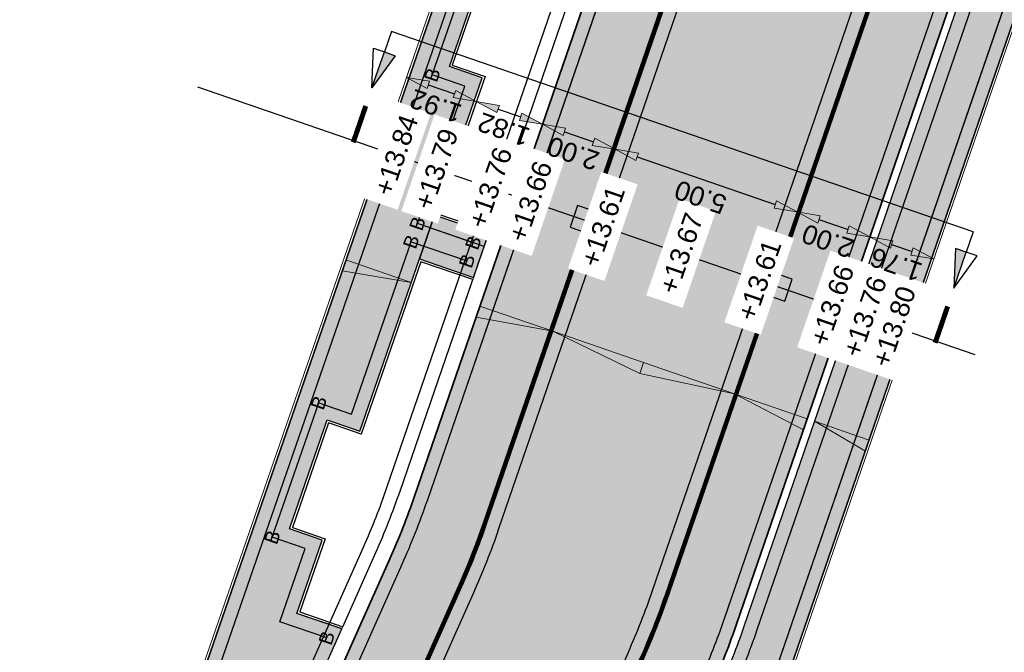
# Model space of a CAD drawing. Header units: metres. Extents: x 131295 to 132236, y 397710 to 398702.
# Tile 86 of 127: x 131589 to 131615, y 398268 to 398284. Entities that reach past the tile are written whole.
import ezdxf
from ezdxf.enums import TextEntityAlignment as Align

# ---------------------------------------------------------------- set-up
doc = ezdxf.new("R2010")
doc.units = ezdxf.units.M
doc.linetypes.add('AL-MATERIAALS', pattern=[2, 1, -1])
doc.linetypes.add('MA-1-3', pattern=[4, 1, -3])
doc.layers.get('Defpoints').update_dxf_attribs({"color": 128})
for name, color, linetype, lineweight in [('N-D-dwarsprofiel situatie @ 0.2', 7, 'Continuous', 25), ('N-IE-markering 1 - 3 streep 0.10', 255, 'MA-1-3', 18), ('N-KO-opsluitband 60x200mm', 2, 'Continuous', 25), ('N-KO-opsluitband achterkant', 8, 'Continuous', 5), ('N-KO-tekst banden', 1, 'Continuous', 18), ('N-KO-trottoirband 180-200x250mm', 3, 'Continuous', 35), ('N-KO-trottoirband 380-400x250mm', 3, 'Continuous', 35), ('N-KO-trottoirband achterkant', 8, 'Continuous', 5), ('N-RI-straatkolk', 7, 'Continuous', 25), ('N-VH-afschotrichting @ 0.2', 250, 'Continuous', 18), ("N-VH-arcering 'MAT' grijs 254", 254, 'Continuous', 18), ('X-AL-maatvoering', 1, 'Continuous', 18), ('X-AL-materiaalscheiding', 1, 'AL-MATERIAALS', 18), ('X-AL-planhoogte', 190, 'Continuous', 25)]:
    doc.layers.add(name, color=color, linetype=linetype, lineweight=lineweight)
doc.layers.add("N-VH-arcering 'MAT' kleur 1 (heiderood)", color=7, linetype='Continuous', lineweight=18, true_color=0xd98c8c)
doc.layers.add("N-VH-arcering 'MAT' kleur 5 (roodbruin)", color=7, linetype='Continuous', lineweight=18, true_color=0xc5a6a0)
for name, color, linetype, plot in [('X-AL-contourlijnen', 30, 'Continuous', False), ('X-AL-hulplijn bandenlijnnummers', 30, 'Continuous', False), ('X-AL-hulplijn hoogtetekst', 190, 'Continuous', False)]:
    doc.layers.add(name, color=color, linetype=linetype, plot=plot)
doc.styles.add('CS Annotative', font='arial.ttf')
doc.dimstyles.new('CS Annotative', dxfattribs={"dimtxt": 2.5, "dimasz": 3, "dimexe": 0.18, "dimexo": 0.0625, "dimgap": 1, "dimtad": 1, "dimzin": 0, "dimdsep": 46, "dimtxsty": 'CS Annotative', "dimblk": 'CS Dimensionpijl', "dimcen": 0, "dimse1": 1, "dimse2": 1, "dimclrd": 256, "dimclre": 256, "dimclrt": 2, "dimadec": 0, "dimazin": 0, "dimtm": 1e-09, "dimtfac": 1, "dimtofl": 0, "dimtmove": 1, "dimatfit": 3, "dimfxl": 1, "dimtfillclr": 256, "dimtolj": 1, "dimtzin": 0, "dimarcsym": 0})

# ---------------------------------------------------------------- blocks, each defined once
blk = doc.blocks.new('*U129')
blk.add_lwpolyline([(1.601608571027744, -2.178841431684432), (2.627241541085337, 0.6403919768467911), (0.5128164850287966, 1.409616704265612), (-0.5128164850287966, -1.409616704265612)], close=True)
blk.add_solid([(1.601608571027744, -2.178841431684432), (-0.5128164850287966, -1.409616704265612), (1.601608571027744, -2.178841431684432), (2.627241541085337, 0.6403919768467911)])
blk = doc.blocks.new('*U130')
blk.add_lwpolyline([(-1.601608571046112, 2.17884143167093), (-2.627241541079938, -0.6403919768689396), (-0.5128164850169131, -1.409616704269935), (0.5128164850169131, 1.409616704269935)], close=True)
blk.add_solid([(-1.601608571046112, 2.17884143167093), (0.5128164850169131, 1.409616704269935), (-1.601608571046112, 2.17884143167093), (-2.627241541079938, -0.6403919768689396)])
blk = doc.blocks.new('CS Dimensionpijl')
h = blk.add_hatch(color=256)
h.dxf.hatch_style = 1
h.paths.add_polyline_path([(-1, -0.1666666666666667), (0, 0), (-1, 0.1666666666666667)])
at = {"flags": 128}
blk.add_lwpolyline([(0, 0.5), (0, -0.5)], dxfattribs=at)
blk.add_lwpolyline([(-1, -0.1666666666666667), (0, 0), (-1, 0.1666666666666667)], close=True, dxfattribs=at)
blk = doc.blocks.new('*D279')
at = {"layer": 'Defpoints', "color": 0, "transparency": 16777216}
for p in [(131600.8070729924, 398282.2687074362), (131598.6661550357, 398281.9479560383), (131600.4816482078, 398281.3231395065)]:
    blk.add_point(p, dxfattribs=at)
at = {"layer": 'X-AL-maatvoering', "lineweight": -2, "transparency": 16777216}
blk.add_line((131599.558920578, 398282.6982690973), (131600.2397322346, 398282.463962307), dxfattribs=at)
at = {"layer": 'X-AL-maatvoering', "lineweight": -2, "transparency": 16777216, "xscale": 0.6000000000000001, "yscale": 0.6000000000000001, "zscale": 0.6000000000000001}
for p, rotation in [((131598.9915798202, 398282.893523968), 161.0086875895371), ((131600.8070729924, 398282.2687074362), 341.0086875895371)]:
    blk.add_blockref('CS Dimensionpijl', p, dxfattribs=dict(at, rotation=rotation))
at = {"layer": 'X-AL-maatvoering', "color": 2, "transparency": 16777216, "insert": (131599.7511648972, 398282.1506113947), "char_height": 0.5, "attachment_point": 5, "rotation": 161.00868758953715, "style": 'CS Annotative'}
blk.add_mtext('\\A1;1.92', dxfattribs=at)
blk = doc.blocks.new('*D280')
at = {"layer": 'Defpoints', "color": 0, "transparency": 16777216}
for p in [(131602.5284458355, 398281.6762831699), (131602.5284458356, 398281.6762831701), (131600.4816482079, 398281.3231395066)]:
    blk.add_point(p, dxfattribs=at)
at = {"layer": 'X-AL-maatvoering', "lineweight": -2, "transparency": 16777216}
blk.add_line((131601.3744137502, 398282.0734525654), (131601.9611050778, 398281.8715380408), dxfattribs=at)
at = {"layer": 'X-AL-maatvoering', "lineweight": -2, "transparency": 16777216, "xscale": 0.6000000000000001, "yscale": 0.6000000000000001, "zscale": 0.6000000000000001}
for p, rotation in [((131600.8070729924, 398282.268707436), 161.0086875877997), ((131602.5284458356, 398281.6762831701), 341.0086875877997)]:
    blk.add_blockref('CS Dimensionpijl', p, dxfattribs=dict(at, rotation=rotation))
at = {"layer": 'X-AL-maatvoering', "color": 2, "transparency": 16777216, "insert": (131601.5195979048, 398281.5419909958), "char_height": 0.5, "attachment_point": 5, "rotation": 161.00868758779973, "style": 'CS Annotative'}
blk.add_mtext('\\A1;1.82', dxfattribs=at)
blk = doc.blocks.new('*D281')
at = {"layer": 'Defpoints', "color": 0, "transparency": 16777216}
for p in [(131602.5284458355, 398281.6762831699), (131604.4195816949, 398281.0254336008), (131604.419581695, 398281.025433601)]:
    blk.add_point(p, dxfattribs=at)
at = {"layer": 'X-AL-maatvoering', "lineweight": -2, "transparency": 16777216}
blk.add_line((131603.0957865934, 398281.4810282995), (131603.8522409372, 398281.2206884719), dxfattribs=at)
at = {"layer": 'X-AL-maatvoering', "lineweight": -2, "transparency": 16777216, "xscale": 0.6000000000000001, "yscale": 0.6000000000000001, "zscale": 0.6000000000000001}
for p, rotation in [((131602.5284458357, 398281.6762831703), 161.0086875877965), ((131604.4195816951, 398281.0254336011), 341.0086875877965)]:
    blk.add_blockref('CS Dimensionpijl', p, dxfattribs=dict(at, rotation=rotation))
at = {"layer": 'X-AL-maatvoering', "color": 2, "transparency": 16777216, "insert": (131603.3258522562, 398280.9203540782), "char_height": 0.5, "attachment_point": 5, "rotation": 161.00868758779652, "style": 'CS Annotative'}
blk.add_mtext('\\A1;2.00', dxfattribs=at)
blk = doc.blocks.new('*D282')
at = {"layer": 'Defpoints', "color": 0, "transparency": 16777216}
for p in [(131604.4195816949, 398281.0254336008), (131609.1474213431, 398279.3983096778), (131609.1474213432, 398279.3983096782)]:
    blk.add_point(p, dxfattribs=at)
at = {"layer": 'X-AL-maatvoering', "lineweight": -2, "transparency": 16777216}
blk.add_line((131604.9869224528, 398280.8301787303), (131608.5800805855, 398279.593564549), dxfattribs=at)
at = {"layer": 'X-AL-maatvoering', "lineweight": -2, "transparency": 16777216, "xscale": 0.6000000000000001, "yscale": 0.6000000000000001, "zscale": 0.6000000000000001}
for p, rotation in [((131604.419581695, 398281.0254336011), 161.0086875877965), ((131609.1474213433, 398279.3983096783), 341.0086875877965)]:
    blk.add_blockref('CS Dimensionpijl', p, dxfattribs=dict(at, rotation=rotation))
at = {"layer": 'X-AL-maatvoering', "color": 2, "transparency": 16777216, "insert": (131606.6353400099, 398279.7813673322), "char_height": 0.5, "attachment_point": 5, "rotation": 161.00868758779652, "style": 'CS Annotative'}
blk.add_mtext('\\A1;5.00', dxfattribs=at)
blk = doc.blocks.new('*D283')
at = {"layer": 'Defpoints', "color": 0, "transparency": 16777216}
for p in [(131609.1474213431, 398279.3983096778), (131611.0385572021, 398278.7474601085), (131611.0385572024, 398278.7474601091)]:
    blk.add_point(p, dxfattribs=at)
at = {"layer": 'X-AL-maatvoering', "lineweight": -2, "transparency": 16777216}
blk.add_line((131609.7147621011, 398279.2030548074), (131610.4712164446, 398278.9427149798), dxfattribs=at)
at = {"layer": 'X-AL-maatvoering', "lineweight": -2, "transparency": 16777216, "xscale": 0.6000000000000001, "yscale": 0.6000000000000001, "zscale": 0.6000000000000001}
for p, rotation in [((131609.1474213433, 398279.3983096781), 161.0086875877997), ((131611.0385572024, 398278.7474601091), 341.0086875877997)]:
    blk.add_blockref('CS Dimensionpijl', p, dxfattribs=dict(at, rotation=rotation))
at = {"layer": 'X-AL-maatvoering', "color": 2, "transparency": 16777216, "insert": (131609.9448277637, 398278.6423805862), "char_height": 0.5, "attachment_point": 5, "rotation": 161.00868758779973, "style": 'CS Annotative'}
blk.add_mtext('\\A1;2.00', dxfattribs=at)
blk = doc.blocks.new('*D284')
at = {"layer": 'Defpoints', "color": 0, "transparency": 16777216}
for p in [(131611.0385572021, 398278.7474601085), (131612.7027567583, 398278.1747124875), (131612.7027567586, 398278.1747124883)]:
    blk.add_point(p, dxfattribs=at)
at = {"layer": 'X-AL-maatvoering', "lineweight": -2, "transparency": 16777216}
blk.add_line((131611.6058979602, 398278.5522052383), (131612.1354160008, 398278.3699673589), dxfattribs=at)
at = {"layer": 'X-AL-maatvoering', "lineweight": -2, "transparency": 16777216, "xscale": 0.6000000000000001, "yscale": 0.6000000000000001, "zscale": 0.6000000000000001}
for p, rotation in [((131611.0385572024, 398278.7474601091), 161.0086875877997), ((131612.7027567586, 398278.1747124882), 341.0086875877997)]:
    blk.add_blockref('CS Dimensionpijl', p, dxfattribs=dict(at, rotation=rotation))
at = {"layer": 'X-AL-maatvoering', "color": 2, "transparency": 16777216, "insert": (131611.7224954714, 398278.0305819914), "char_height": 0.5, "attachment_point": 5, "rotation": 161.00868758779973, "style": 'CS Annotative'}
blk.add_mtext('\\A1;1.76', dxfattribs=at)
blk = doc.blocks.new('*U414')
at = {"ltscale": 0.2}
h = blk.add_hatch(color=256, dxfattribs=at)
h.dxf.hatch_style = 1
h.paths.add_polyline_path([(0, 0), (-8.510124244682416, 2.928827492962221), (-8.998261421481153, 1.510475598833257)])
blk.add_lwpolyline([(0, 0), (-8.510124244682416, 2.928827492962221), (-8.998261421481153, 1.510475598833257)], close=True, dxfattribs=at)
blk = doc.blocks.new('*U415')
at = {"ltscale": 0.2}
h = blk.add_hatch(color=256, dxfattribs=at)
h.dxf.hatch_style = 1
h.paths.add_polyline_path([(0, 0), (-9.455679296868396, 3.254247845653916), (-9.943816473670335, 1.835895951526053)])
blk.add_lwpolyline([(0, 0), (-9.455679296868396, 3.254247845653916), (-9.943816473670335, 1.835895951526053)], close=True, dxfattribs=at)
blk = doc.blocks.new('*U416')
at = {"ltscale": 0.2}
h = blk.add_hatch(color=256, dxfattribs=at)
h.dxf.hatch_style = 1
h.paths.add_polyline_path([(0, 0), (9.45567929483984, -3.254247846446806), (8.96754211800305, -4.672599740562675)])
blk.add_lwpolyline([(0, 0), (9.45567929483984, -3.254247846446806), (8.96754211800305, -4.672599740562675)], close=True, dxfattribs=at)
blk = doc.blocks.new('*U417')
at = {"ltscale": 0.2}
h = blk.add_hatch(color=256, dxfattribs=at)
h.dxf.hatch_style = 1
h.paths.add_polyline_path([(0, 0), (7.09175947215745, -2.440685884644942), (6.603622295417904, -3.859037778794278)])
blk.add_lwpolyline([(0, 0), (7.09175947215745, -2.440685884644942), (6.603622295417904, -3.859037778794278)], close=True, dxfattribs=at)
blk = doc.blocks.new('*U418')
at = {"ltscale": 0.2}
h = blk.add_hatch(color=256, dxfattribs=at)
h.dxf.hatch_style = 1
h.paths.add_polyline_path([(0, 0), (11.81959910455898, -4.067809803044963), (11.33146192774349, -5.486161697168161)])
blk.add_lwpolyline([(0, 0), (11.81959910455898, -4.067809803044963), (11.33146192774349, -5.486161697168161)], close=True, dxfattribs=at)
blk = doc.blocks.new('*U419')
at = {"ltscale": 0.2}
h = blk.add_hatch(color=256, dxfattribs=at)
h.dxf.hatch_style = 1
h.paths.add_polyline_path([(0, 0), (-11.81959912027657, 4.067809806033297), (-12.30773629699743, 2.649457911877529)])
blk.add_lwpolyline([(0, 0), (-11.81959912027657, 4.067809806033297), (-12.30773629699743, 2.649457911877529)], close=True, dxfattribs=at)
blk = doc.blocks.new('*U509')
for points in [[(-43.46304112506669, 11.99256526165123), (-42.0633483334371, 11.51148165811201), (-45.07078277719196, 7.320695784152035)], [(32.18298955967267, -14.03968476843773), (30.78366355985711, -13.55753531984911), (30.57524790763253, -18.71155424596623)]]:
    blk.add_hatch(color=256).paths.add_polyline_path(points)
for p, q in [((-45.07078277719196, 7.320695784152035), (-44.86400454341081, 12.47408558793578)), ((-45.07078277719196, 7.320695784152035), (-43.46304112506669, 11.99256526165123)), ((-44.86400454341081, 12.47408558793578), (-43.46367643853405, 11.99278362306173)), ((-43.46304112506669, 11.99256526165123), (-42.0633483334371, 11.51148165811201)), ((-42.0633483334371, 11.51148165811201), (-45.07078277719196, 7.320695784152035)), ((30.78366355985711, -13.55753531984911), (30.57524790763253, -18.71155424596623)), ((30.57524790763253, -18.71155424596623), (32.18298955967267, -14.03968476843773)), ((32.18298955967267, -14.03968476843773), (30.78366355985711, -13.55753531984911)), ((33.58358585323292, -14.52227190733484), (32.18362470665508, -14.0399036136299)), ((30.57524790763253, -18.71155424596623), (33.58358585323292, -14.52227190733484))]:
    blk.add_line(p, q)
at = {"ltscale": 10, "flags": 128}
for points in [[(-42.55089226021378, 14.64314064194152), (-43.46304112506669, 11.99256526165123)], [(33.09513842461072, -11.38910938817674), (32.18298955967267, -14.03968476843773)]]:
    blk.add_lwpolyline(points, dxfattribs=at)
blk.add_lwpolyline([(33.09513842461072, -11.38910938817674), (-42.55089226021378, 14.64314064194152)])
at = {"lineweight": 50, "style": 'CS Annotative'}
for tag, p in [('Dwp2:', (-46.69699604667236, 2.604199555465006)), ('Dwp1:', (28.95102079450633, -23.44039018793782))]:
    blk.add_attdef(tag, text='', height=5.000000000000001, rotation=161.01, dxfattribs=at).set_placement(p, align=Align.MIDDLE_CENTER)

msp = doc.modelspace()

# ---------------------------------------------------------------- hatches: boundary and pattern name
at = {"layer": "N-VH-arcering 'MAT' grijs 254"}
h = msp.add_hatch(color=256, dxfattribs=at)
h.dxf.hatch_style = 1
edge = h.paths.add_edge_path()
edge.add_line((131604.2964276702, 398306.7382348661), (131599.7013820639, 398308.3168400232))
edge.add_line((131599.7013820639, 398308.3168400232), (131598.5095201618, 398304.8475369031))
edge.add_line((131598.5095201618, 398304.8475369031), (131600.8592730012, 398304.0402909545))
edge.add_line((131600.8592730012, 398304.0402909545), (131601.9276817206, 398303.5853646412))
edge.add_line((131601.9276817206, 398303.5853646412), (131602.5092263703, 398303.1823472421))
edge.add_line((131602.5092263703, 398303.1823472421), (131602.9440610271, 398302.8810016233))
edge.add_line((131602.9440610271, 398302.8810016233), (131603.3288995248, 398302.5057060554))
edge.add_line((131603.3288995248, 398302.5057060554), (131603.7918423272, 398302.0542429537))
edge.add_line((131603.7918423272, 398302.0542429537), (131604.2989439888, 398300.9260825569))
edge.add_line((131604.2989439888, 398300.9260825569), (131604.6015121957, 398299.7532691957))
edge.add_line((131604.6015121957, 398299.7532691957), (131604.4016105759, 398298.339342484))
edge.add_line((131604.4016105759, 398298.339342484), (131604.3989014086, 398298.3281176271))
edge.add_line((131604.3989014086, 398298.3281176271), (131580.9204563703, 398230.4919083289))
edge.add_arc((131579.9754560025, 398230.8189775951), 1.000000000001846, 251.0015136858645, 340.9090119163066, ccw=False)
edge.add_line((131579.6499128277, 398229.8734504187), (131574.3583023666, 398231.6953416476))
edge.add_line((131574.3583023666, 398231.6953416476), (131573.771636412, 398229.9936296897))
edge.add_line((131573.771636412, 398229.9936296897), (131579.8578113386, 398227.8981714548))
edge.add_arc((131581.4204185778, 398232.4367019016), 4.800000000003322, 251.0015136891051, 340.9860701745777)
edge.add_line((131585.9585276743, 398230.8728714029), (131587.4947929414, 398235.3309884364))
edge.add_arc((131587.2111611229, 398235.4287278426), 0.2999999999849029, 340.9860701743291, 430.9860701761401)
edge.add_line((131587.3089005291, 398235.7123596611), (131585.7016535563, 398236.2662162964))
edge.add_line((131585.7016535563, 398236.2662162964), (131587.7668331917, 398242.2591998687))
edge.add_line((131587.7668331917, 398242.2591998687), (131586.1403843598, 398242.8221217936))
edge.add_line((131586.1403843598, 398242.8221217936), (131587.1612208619, 398245.7716220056))
edge.add_line((131587.1612208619, 398245.7716220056), (131588.7837028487, 398245.2100730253))
edge.add_line((131588.7837028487, 398245.2100730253), (131592.7845025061, 398256.8200686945))
edge.add_line((131592.7845025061, 398256.8200686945), (131591.1776277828, 398257.3762159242))
edge.add_line((131591.1776277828, 398257.3762159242), (131592.1253464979, 398260.114457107))
edge.add_line((131592.1253464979, 398260.114457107), (131593.5395382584, 398259.6249983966))
edge.add_line((131593.5395382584, 398259.6249983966), (131593.6828893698, 398260.0409916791))
edge.add_line((131593.6828893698, 398260.0409916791), (131593.9652386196, 398260.8603462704))
edge.add_arc((131613.2522022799, 398254.2140666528), 20.39999999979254, 155.9860701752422, 160.9860701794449, ccw=False)
edge.add_line((131594.6178927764, 398262.5160248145), (131597.3099115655, 398268.558444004))
edge.add_line((131597.3099115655, 398268.558444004), (131596.1397899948, 398268.9616674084))
edge.add_line((131596.1397899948, 398268.9616674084), (131596.798361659, 398270.8644767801))
edge.add_line((131596.798361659, 398270.8644767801), (131595.9478613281, 398271.1588391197))
edge.add_line((131595.9478613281, 398271.1588391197), (131596.9290691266, 398273.9938402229))
edge.add_line((131596.9290691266, 398273.9938402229), (131597.7795694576, 398273.6994778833))
edge.add_line((131597.7795694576, 398273.6994778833), (131599.3302566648, 398278.1798743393))
edge.add_line((131599.3302566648, 398278.1798743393), (131599.7227401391, 398279.3138758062))
edge.add_line((131599.7227401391, 398279.3138758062), (131600.9575696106, 398282.8816653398))
edge.add_line((131600.9575696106, 398282.8816653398), (131600.1070692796, 398283.1760276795))
edge.add_line((131600.1070692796, 398283.1760276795), (131601.0882770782, 398286.0110287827))
edge.add_line((131601.0882770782, 398286.0110287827), (131601.9387774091, 398285.7166664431))
edge.add_line((131601.9387774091, 398285.7166664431), (131602.9280215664, 398288.5748869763))
edge.add_line((131602.9280215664, 398288.5748869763), (131603.3205050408, 398289.7088884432))
edge.add_line((131603.3205050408, 398289.7088884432), (131605.069945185, 398294.7635412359))
edge.add_line((131605.069945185, 398294.7635412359), (131604.219444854, 398295.0579035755))
edge.add_line((131604.219444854, 398295.0579035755), (131606.351309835, 398301.2174954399))
edge.add_arc((131607.2963102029, 398300.8904261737), 1.000000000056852, 70.90901191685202, 160.9090119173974, ccw=False)
edge.add_line((131607.6233794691, 398301.8354265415), (131610.9632836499, 398300.6794693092))
edge.add_arc((131606.1751964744, 398301.0174355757), 4.799999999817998, 355.9624841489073, 417.0169130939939)
edge.add_arc((131606.1751959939, 398301.0174347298), 4.800000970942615, 57.01691377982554, 71.04461871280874)
edge.add_line((131607.7343886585, 398305.5571403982), (131604.2964276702, 398306.7382348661))
h = msp.add_hatch(color=256, dxfattribs=at)
h.dxf.hatch_style = 1
edge = h.paths.add_edge_path()
edge.add_line((131626.6559285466, 398299.0667487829), (131621.9542278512, 398300.6868196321))
edge.add_arc((131620.3905123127, 398296.148670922), 4.800000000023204, 70.98752159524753, 157.7238468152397)
edge.add_line((131615.9487479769, 398297.9682119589), (131614.7068227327, 398294.9373586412))
edge.add_arc((131614.9904931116, 398294.8397312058), 0.2999999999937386, 161.0086875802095, 251.0086875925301)
edge.add_line((131614.8928656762, 398294.5560608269), (131616.5003311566, 398294.002838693))
edge.add_line((131616.5003311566, 398294.002838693), (131607.7732976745, 398268.6452034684))
edge.add_arc((131588.672825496, 398275.2187841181), 20.2000000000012, 335.98607017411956, 341.00868758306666, ccw=False)
edge.add_line((131607.1244456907, 398266.9982177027), (131605.2539190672, 398262.799693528))
edge.add_line((131605.2539190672, 398262.799693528), (131609.2331918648, 398261.4425768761))
edge.add_arc((131608.9104015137, 398260.4961063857), 0.9999999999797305, -18.821423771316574, 71.1682423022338, ccw=False)
edge.add_line((131609.8569302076, 398260.1734867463), (131608.2542371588, 398255.4713707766))
edge.add_line((131608.2542371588, 398255.4713707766), (131610.1103531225, 398255.1268520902))
edge.add_line((131610.1103531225, 398255.1268520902), (131610.1462623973, 398255.3236019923))
edge.add_line((131610.1462623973, 398255.3236019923), (131610.1079404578, 398255.3305962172))
edge.add_line((131610.1079404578, 398255.3305962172), (131612.463853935, 398262.2425737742))
edge.add_line((131612.463853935, 398262.2425737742), (131607.7136762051, 398263.8626047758))
edge.add_line((131607.7136762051, 398263.8626047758), (131618.0130783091, 398293.7889803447))
edge.add_arc((131623.2763198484, 398292.0896832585), 5.53076143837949, 108.1459681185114, 162.1067390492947, ccw=False)
edge.add_line((131621.5538254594, 398297.3453787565), (131621.5917797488, 398297.3451848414))
edge.add_line((131621.5917797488, 398297.3451848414), (131624.91, 398296.22))
edge.add_line((131624.91, 398296.22), (131625.5937497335, 398295.9848670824))
edge.add_line((131625.5937497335, 398295.9848670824), (131626.6559285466, 398299.0667487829))
h = msp.add_hatch(color=256, dxfattribs=at)
h.dxf.hatch_style = 1
h.paths.add_polyline_path([(131601.1259608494, 398278.8303265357), (131599.7227401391, 398279.3138758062), (131599.3302566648, 398278.1798743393), (131600.7354510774, 398277.6956449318)])
at = {"layer": "N-VH-arcering 'MAT' kleur 1 (heiderood)"}
h = msp.add_hatch(color=256, dxfattribs=at)
h.dxf.hatch_style = 1
edge = h.paths.add_edge_path()
edge.add_line((131614.5195786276, 398295.0078756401), (131614.8739657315, 398295.8727387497))
edge.add_line((131614.8739657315, 398295.8727387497), (131610.264884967, 398297.7989046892))
edge.add_line((131610.264884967, 398297.7989046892), (131609.7881062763, 398296.6244442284))
edge.add_line((131609.7881062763, 398296.6244442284), (131601.0651175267, 398271.2785615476))
edge.add_arc((131582.153758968, 398277.787057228), 19.99999996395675, 335.9860701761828, 341.00868758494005, ccw=False)
edge.add_line((131600.4226898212, 398269.6478825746), (131596.8457008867, 398261.6190877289))
edge.add_arc((131615.1146317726, 398253.479913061), 19.99999999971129, 155.9860701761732, 160.9860701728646)
edge.add_line((131596.2058438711, 398259.9958734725), (131595.6913055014, 398258.5027249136))
edge.add_line((131595.6913055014, 398258.5027249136), (131594.9817564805, 398256.4436712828))
edge.add_line((131594.9817564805, 398256.4436712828), (131590.7463822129, 398244.1529591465))
edge.add_line((131590.7463822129, 398244.1529591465), (131589.9644669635, 398241.8839045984))
edge.add_line((131589.9644669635, 398241.8839045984), (131587.6838808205, 398235.2658288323))
edge.add_line((131587.6838808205, 398235.2658288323), (131592.4110777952, 398233.6368387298))
edge.add_line((131592.4110777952, 398233.6368387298), (131598.457687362, 398251.1836086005))
edge.add_line((131598.457687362, 398251.1836086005), (131600.6079542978, 398257.4235086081))
edge.add_line((131600.6079542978, 398257.4235086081), (131600.8619176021, 398258.1604894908))
edge.add_arc((131619.7707055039, 398251.6445290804), 19.99999999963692, 155.9860701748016, 160.9860701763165, ccw=False)
edge.add_line((131601.5017746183, 398259.7837037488), (131602.5483721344, 398262.1328630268))
edge.add_line((131602.5483721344, 398262.1328630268), (131605.0791659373, 398267.8134017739))
edge.add_arc((131586.8102350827, 398275.9525764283), 19.99999996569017, 335.9860701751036, 341.0086875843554)
edge.add_line((131605.721593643, 398269.4440807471), (131614.5195786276, 398295.0078756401))
at = {"layer": "N-VH-arcering 'MAT' kleur 5 (roodbruin)"}
h = msp.add_hatch(color=256, dxfattribs=at)
h.dxf.hatch_style = 1
edge = h.paths.add_edge_path()
edge.add_line((131609.7881062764, 398296.6244442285), (131609.7878472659, 398296.6238062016))
edge.add_arc((131609.3170855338, 398296.7922799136), 0.5000000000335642, 251.00868758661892, 340.30899662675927, ccw=False)
edge.add_line((131609.1543731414, 398296.3194959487), (131608.0196916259, 398296.7100056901))
edge.add_arc((131607.9220641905, 398296.4263353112), 0.3000000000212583, 71.00868758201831, 161.0086875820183)
edge.add_line((131607.6383938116, 398296.5239627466), (131599.2025270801, 398272.0123538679))
edge.add_arc((131580.2911684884, 398278.5208495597), 19.99999999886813, 335.9860701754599, 341.0086875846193, ccw=False)
edge.add_line((131598.5600993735, 398270.3816748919), (131594.9832713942, 398262.3532413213))
edge.add_arc((131613.2522022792, 398254.2140666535), 19.99999999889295, 155.9860701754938, 160.9860701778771)
edge.add_line((131594.3434143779, 398260.7300270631), (131594.0610651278, 398259.9106724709))
edge.add_arc((131594.3446969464, 398259.8129330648), 0.2999999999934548, 160.9860701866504, 250.9860701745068)
edge.add_line((131594.2469575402, 398259.5293012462), (131595.3814848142, 398259.1383436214))
edge.add_arc((131595.2185858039, 398258.6656239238), 0.5000000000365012, -19.01392982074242, 70.98607017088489, ccw=False)
edge.add_line((131595.6913055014, 398258.5027249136), (131596.2058438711, 398259.9958734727))
edge.add_arc((131615.1146317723, 398253.4799130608), 19.99999999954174, 155.9860701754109, 160.9860701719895, ccw=False)
edge.add_line((131596.8457008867, 398261.619087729), (131600.4226898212, 398269.6478825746))
edge.add_arc((131582.1537589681, 398277.787057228), 19.99999996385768, 335.9860701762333, 341.0086875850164)
edge.add_line((131601.0651175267, 398271.2785615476), (131609.7881062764, 398296.6244442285))
h = msp.add_hatch(color=256, dxfattribs=at)
h.dxf.hatch_style = 1
edge = h.paths.add_edge_path()
edge.add_arc((131615.9283844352, 398293.7237742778), 0.2499999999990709, 341.0086875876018, 431.0086875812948)
edge.add_line((131616.0097406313, 398293.9601662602), (131614.8277807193, 398294.366947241))
edge.add_arc((131614.9904931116, 398294.8397312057), 0.4999999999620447, 161.0086875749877, 251.0086875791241, ccw=False)
edge.add_line((131614.5177091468, 398295.0024435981), (131605.721593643, 398269.4440807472))
edge.add_arc((131586.8102350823, 398275.9525764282), 19.99999996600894, 335.98607017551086, 341.00868758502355, ccw=False)
edge.add_line((131605.0791659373, 398267.8134017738), (131602.5483721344, 398262.1328630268))
edge.add_arc((131603.0050954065, 398261.9293836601), 0.4999999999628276, 65.986070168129, 155.9860701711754, ccw=False)
edge.add_line((131603.2085747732, 398262.3861069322), (131604.3503829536, 398261.8774085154))
edge.add_arc((131604.4521226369, 398262.1057701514), 0.2499999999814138, 245.9860701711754, 335.9860701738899)
edge.add_line((131604.680484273, 398262.0040304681), (131606.941756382, 398267.0796094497))
edge.add_arc((131588.6728254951, 398275.2187841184), 20.0000000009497, 335.9860701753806, 341.0086875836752)
edge.add_line((131607.5841840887, 398268.7102884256), (131616.1647764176, 398293.6424180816))

# ---------------------------------------------------------------- linework, layer by layer
at = {"layer": 'N-IE-markering 1 - 3 streep 0.10', "const_width": 0.1, "flags": 128}
for points in [[(131595.9046719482, 398259.2753663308), (131596.1585719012, 398260.0121633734, -0.02182007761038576), (131596.8000285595, 398261.6394356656), (131600.3770174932, 398269.6682305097, 0.02191881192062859), (131601.0178391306, 398271.2948327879), (131609.4822512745, 398295.8893844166)], [(131602.9196114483, 398262.8432723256), (131605.1248382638, 398267.7930538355, 0.02191881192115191), (131605.7688720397, 398269.4278095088), (131614.3046477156, 398294.2297180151)]]:
    msp.add_lwpolyline(points, format="xyb", dxfattribs=at)
at = {"layer": 'N-KO-opsluitband 60x200mm', "flags": 128}
msp.add_lwpolyline([(131574.3583023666, 398231.6953416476), (131579.6499128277, 398229.8734504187, 0.4137407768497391), (131580.9204563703, 398230.4919083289), (131604.3989014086, 398298.3281176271), (131604.4016105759, 398298.339342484), (131604.6015121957, 398299.7532691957), (131604.2989439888, 398300.9260825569), (131603.7918423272, 398302.0542429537), (131602.9440610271, 398302.8810016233), (131601.9276817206, 398303.5853646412), (131600.8592730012, 398304.0402909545), (131598.5095201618, 398304.8475369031)], format="xyb", dxfattribs=at)
for points in [[(131618.0132659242, 398293.7895254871), (131607.7136762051, 398263.8626047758), (131612.463853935, 398262.2425737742), (131610.1079404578, 398255.3305962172)], [(131601.1261847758, 398278.8302493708), (131599.7227401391, 398279.3138758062), (131600.9575696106, 398282.8816653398), (131600.1070692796, 398283.1760276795), (131601.0882770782, 398286.0110287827), (131601.9387774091, 398285.7166664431), (131602.9280215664, 398288.5748869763), (131604.3148997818, 398288.0969693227)], [(131597.3148744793, 398268.556733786), (131596.1397899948, 398268.9616674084), (131596.798361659, 398270.8644767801), (131595.9478613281, 398271.1588391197), (131596.9290691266, 398273.9938402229), (131597.7795694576, 398273.6994778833), (131599.3302566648, 398278.1798743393), (131600.735227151, 398277.6957220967)]]:
    msp.add_lwpolyline(points, dxfattribs=at)
at = {"layer": 'N-KO-opsluitband achterkant', "flags": 128}
msp.add_lwpolyline([(131574.3583023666, 398231.6953416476), (131574.3778349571, 398231.7520732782), (131579.6694454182, 398229.9301820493, 0.413740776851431), (131580.8637563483, 398230.5115324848), (131604.3422013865, 398298.347741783)], format="xyb", dxfattribs=at)
for points in [[(131618.07, 398293.77), (131607.7899902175, 398263.8999715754), (131612.539999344, 398262.2799980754), (131610.1676175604, 398255.3197044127), (131610.1079404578, 398255.3305962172)], [(131601.145732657, 398278.8869757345), (131599.7990907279, 398279.3510279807), (131601.0338937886, 398282.9187412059), (131600.1833934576, 398283.2131035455), (131601.1253529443, 398285.9347046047), (131601.9758532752, 398285.640342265), (131602.9651238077, 398288.4986390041), (131604.2953519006, 398288.040242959)], [(131597.3344223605, 398268.6134601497), (131596.2161405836, 398268.9988195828), (131596.8746858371, 398270.9015526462), (131596.0241855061, 398271.1959149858), (131596.9661449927, 398273.9175160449), (131597.8166453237, 398273.6231537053), (131599.3673589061, 398278.1036263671), (131600.7156792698, 398277.638995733)]]:
    msp.add_lwpolyline(points, dxfattribs=at)
at = {"layer": 'N-KO-trottoirband 180-200x250mm'}
msp.add_lwpolyline([(131626.7210971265, 398299.2558335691), (131622.0193826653, 398300.8759091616, 0.3976265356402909), (131615.7636744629, 398298.0440261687), (131614.5198554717, 398295.0085512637, 0.4180109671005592), (131614.8277807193, 398294.366947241), (131616.0097406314, 398293.9601662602, -0.4142135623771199), (131616.1647764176, 398293.6424180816), (131607.5841840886, 398268.7102884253, -0.02191881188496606), (131606.9417563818, 398267.0796094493), (131604.680484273, 398262.0040304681, -0.4142135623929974), (131604.3503829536, 398261.8774085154), (131603.2085747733, 398262.3861069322, 0.4142135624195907), (131602.5483721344, 398262.1328630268), (131601.5017746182, 398259.7837037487, 0.02182007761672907), (131600.8619176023, 398258.1604894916), (131600.6079542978, 398257.4235086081)], format="xyb", dxfattribs=at)
at = {"layer": 'N-KO-trottoirband 380-400x250mm'}
msp.add_lwpolyline([(131594.2469575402, 398259.5293012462, -0.4142135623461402), (131594.0610651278, 398259.9106724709), (131594.3434143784, 398260.7300270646, -0.02182007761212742), (131594.9832713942, 398262.3532413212), (131598.5600993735, 398270.381674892, 0.02191881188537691), (131599.2025270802, 398272.0123538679), (131607.6383938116, 398296.5239627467, -0.4142135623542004), (131608.0196916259, 398296.7100056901)], format="xyb", dxfattribs=at)
at = {"layer": 'N-KO-trottoirband achterkant'}
for points in [[(131626.7210971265, 398299.2558335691), (131626.6559285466, 398299.0667487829), (131621.9542278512, 398300.6868196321, 0.397626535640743), (131615.9487479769, 398297.9682119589), (131614.7068227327, 398294.9373586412, 0.4142135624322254), (131614.8928656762, 398294.5560608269), (131616.5003311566, 398294.002838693), (131607.7732976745, 398268.6452034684, -0.02191881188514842), (131607.1244456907, 398266.9982177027), (131604.6800421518, 398261.5115877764), (131603.1271830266, 398262.2034176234, 0.4142135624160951), (131602.7310614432, 398262.0514712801), (131601.6844639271, 398259.702312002, 0.02182007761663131), (131601.0510054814, 398258.0953298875), (131600.7970421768, 398257.358349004), (131600.6079542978, 398257.4235086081)], [(131593.6828893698, 398260.0409916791), (131593.6828893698, 398260.0409916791), (131593.9652386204, 398260.8603462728, -0.02182007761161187), (131594.6178927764, 398262.5160248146), (131598.1947207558, 398270.5444583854, 0.02191881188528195), (131598.8242999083, 398272.1425237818), (131607.2601666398, 398296.6541326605)]]:
    msp.add_lwpolyline(points, format="xyb", dxfattribs=at)
at = {"layer": 'X-AL-contourlijnen', "flags": 128}
for points in [[(131594.6178927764, 398262.5160248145), (131597.3099115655, 398268.558444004), (131596.1397899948, 398268.9616674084), (131596.798361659, 398270.8644767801), (131595.9478613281, 398271.1588391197), (131596.9290691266, 398273.9938402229), (131597.7795694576, 398273.6994778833), (131599.3302566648, 398278.1798743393), (131599.7227401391, 398279.3138758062), (131600.9575696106, 398282.8816653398), (131600.1070692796, 398283.1760276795), (131601.0882770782, 398286.0110287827), (131601.9387774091, 398285.7166664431), (131602.9280215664, 398288.5748869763), (131603.3205050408, 398289.7088884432), (131605.069945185, 398294.7635412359), (131604.219444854, 398295.0579035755), (131606.351309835, 398301.2174954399, -0.4142135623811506)], [(131604.6015121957, 398299.7532691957), (131604.4016105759, 398298.339342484), (131604.3989014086, 398298.3281176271), (131580.9204563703, 398230.4919083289, -0.4137407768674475)]]:
    msp.add_lwpolyline(points, format="xyb", dxfattribs=at)
for points in [[(131626.6559285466, 398299.0667487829), (131621.9542278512, 398300.6868196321, 0.397626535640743), (131615.9487479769, 398297.9682119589), (131614.7068227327, 398294.9373586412, 0.4142135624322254), (131614.8928656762, 398294.5560608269), (131616.5003311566, 398294.002838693), (131607.7732976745, 398268.6452034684, -0.02191881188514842), (131607.1244456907, 398266.9982177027), (131605.2539190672, 398262.799693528), (131609.2331918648, 398261.4425768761, -0.4141607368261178), (131609.8569302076, 398260.1734867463), (131608.2542371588, 398255.4713707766), (131610.1103531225, 398255.1268520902), (131610.1462623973, 398255.3236019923), (131610.1079404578, 398255.3305962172), (131612.463853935, 398262.2425737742), (131607.7136762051, 398263.8626047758), (131618.0130783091, 398293.7889803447, -0.2398977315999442), (131621.5538254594, 398297.3453787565), (131621.5917797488, 398297.3451848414), (131624.91, 398296.22), (131625.5937497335, 398295.9848670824)], [(131614.5195786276, 398295.0078756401), (131614.8739657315, 398295.8727387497), (131610.264884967, 398297.7989046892), (131609.7881062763, 398296.6244442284), (131601.0651175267, 398271.2785615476, -0.02191881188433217), (131600.4226898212, 398269.6478825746), (131596.8457008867, 398261.6190877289, 0.02182007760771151), (131596.2058438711, 398259.9958734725), (131595.6913055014, 398258.5027249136), (131594.9817564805, 398256.4436712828), (131590.7463822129, 398244.1529591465), (131589.9644669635, 398241.8839045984), (131587.6838808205, 398235.2658288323), (131592.4110777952, 398233.6368387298), (131598.457687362, 398251.1836086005), (131600.6079542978, 398257.4235086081), (131600.8619176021, 398258.1604894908, -0.0218200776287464), (131601.5017746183, 398259.7837037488), (131602.5483721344, 398262.1328630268), (131605.0791659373, 398267.8134017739, 0.0219188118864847), (131605.721593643, 398269.4440807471)], [(131609.7881062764, 398296.6244442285), (131609.7878472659, 398296.6238062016, -0.4106412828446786), (131609.1543731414, 398296.3194959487), (131608.0196916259, 398296.7100056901, 0.4142135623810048), (131607.6383938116, 398296.5239627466), (131599.2025270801, 398272.0123538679, -0.02191881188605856), (131598.5600993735, 398270.3816748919), (131594.9832713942, 398262.3532413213, 0.0218200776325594), (131594.3434143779, 398260.7300270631), (131594.0610651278, 398259.9106724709, 0.4142135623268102), (131594.2469575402, 398259.5293012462), (131595.3814848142, 398259.1383436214, -0.4142135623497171), (131595.6913055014, 398258.5027249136), (131596.2058438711, 398259.9958734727, -0.02182007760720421), (131596.8457008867, 398261.619087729), (131600.4226898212, 398269.6478825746, 0.02191881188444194), (131601.0651175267, 398271.2785615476)], [(131616.1647764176, 398293.6424180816, 0.4142135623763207), (131616.0097406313, 398293.9601662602), (131614.8277807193, 398294.366947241, -0.4142135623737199), (131614.5177091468, 398295.0024435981), (131605.721593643, 398269.4440807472, -0.02191881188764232), (131605.0791659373, 398267.8134017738), (131602.5483721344, 398262.1328630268, -0.4142135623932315), (131603.2085747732, 398262.3861069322), (131604.3503829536, 398261.8774085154, 0.4142135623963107), (131604.680484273, 398262.0040304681), (131606.941756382, 398267.0796094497, 0.02191881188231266), (131607.5841840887, 398268.7102884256)], [(131600.7159255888, 398277.6389108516), (131599.3673589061, 398278.1036263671), (131597.8166453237, 398273.6231537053), (131596.9661449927, 398273.9175160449), (131596.0241855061, 398271.1959149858), (131596.8746858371, 398270.9015526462), (131596.2161405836, 398268.9988195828), (131597.3344223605, 398268.6134601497), (131598.1947207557, 398270.5444583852, 0.02191881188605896), (131598.8242999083, 398272.1425237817)]]:
    msp.add_lwpolyline(points, format="xyb", close=True, dxfattribs=at)
for points in [[(131604.2955982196, 398288.0401580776), (131602.9651238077, 398288.4986390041), (131601.9758532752, 398285.640342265), (131601.1253529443, 398285.9347046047), (131600.1833934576, 398283.2131035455), (131601.0338937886, 398282.9187412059), (131599.7990907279, 398279.3510279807), (131601.145486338, 398278.8870606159)], [(131601.1259608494, 398278.8303265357), (131599.7227401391, 398279.3138758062), (131599.3302566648, 398278.1798743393), (131600.7354510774, 398277.6956449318)]]:
    msp.add_lwpolyline(points, close=True, dxfattribs=at)
at = {"layer": 'X-AL-hulplijn bandenlijnnummers'}
for points in [[(131626.5514837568, 398299.6844724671), (131622.13340359, 398301.2068158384, 0.3976265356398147), (131615.4397958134, 398298.176701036), (131614.1934274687, 398295.1350045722, 0.4210590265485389), (131614.7138820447, 398294.0359984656), (131615.8012851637, 398293.6617599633), (131607.2532353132, 398268.8241870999, -0.02191881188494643), (131606.6220500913, 398267.2220450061), (131604.4014738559, 398262.2378106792), (131603.35101033, 398262.7058132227, 0.4142135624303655), (131602.2286658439, 398262.2752985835), (131601.1820683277, 398259.9261393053, 0.02182007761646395), (131600.5310138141, 398258.2745187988), (131600.3747899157, 398257.8211697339)], [(131594.6025680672, 398260.4077847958), (131594.6743181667, 398260.6159977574, -0.02182007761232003), (131595.3029776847, 398262.2108057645), (131598.879805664, 398270.2392393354, 0.02191881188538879), (131599.5334758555, 398271.8984551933), (131607.7589846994, 398295.7988393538)]]:
    msp.add_lwpolyline(points, format="xyb", dxfattribs=at)
at = {"layer": 'X-AL-hulplijn bandenlijnnummers', "flags": 128}
msp.add_lwpolyline([(131574.5280204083, 398231.2667441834), (131579.5359727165, 398229.542515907, 0.413740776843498), (131581.2512064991, 398230.3774340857), (131604.7296515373, 398298.2136433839)], format="xyb", dxfattribs=at)
for points in [[(131617.5846897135, 398293.6197537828), (131607.2685111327, 398263.6446317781), (131612.0196723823, 398262.0242653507), (131609.8734413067, 398255.7274716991)], [(131600.72852365, 398278.5970849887), (131599.2773617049, 398279.0971547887), (131600.5123452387, 398282.6653894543), (131599.6618449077, 398282.9597517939), (131600.8720011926, 398286.4562531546), (131601.7225015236, 398286.161890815), (131602.7115918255, 398289.0196668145), (131604.1452972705, 398288.5256125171)], [(131596.9172133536, 398268.3235694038), (131595.6944115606, 398268.7449463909), (131596.3531372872, 398270.6482008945), (131595.5026369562, 398270.9425632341), (131596.7127932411, 398274.4390645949), (131597.563293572, 398274.1447022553), (131599.1138269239, 398278.6246541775), (131600.5656246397, 398278.1243652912)]]:
    msp.add_lwpolyline(points, dxfattribs=at)
at = {"layer": 'X-AL-hulplijn hoogtetekst'}
for points in [[(131626.8351180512, 398299.5867402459), (131622.13340359, 398301.2068158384, 0.3976265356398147), (131615.4397958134, 398298.176701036), (131614.1934274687, 398295.1350045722, 0.4210590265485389), (131614.7138820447, 398294.0359984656), (131615.8012851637, 398293.6617599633), (131607.2532353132, 398268.8241870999, -0.02191881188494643), (131606.6220500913, 398267.2220450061), (131604.4014738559, 398262.2378106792), (131603.35101033, 398262.7058132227, 0.4142135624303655), (131602.2286658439, 398262.2752985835), (131601.1820683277, 398259.9261393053, 0.02182007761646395), (131600.5310138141, 398258.2745187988), (131600.2770505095, 398257.5375379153)], [(131627.0519955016, 398299.1417885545), (131626.8727902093, 398298.6218294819), (131621.8402069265, 398300.3559129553, 0.3976265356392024), (131616.2726266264, 398297.8355370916), (131615.0573075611, 398294.8696147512), (131616.9451786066, 398294.2198887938), (131608.1042464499, 398268.5313047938, -0.02191881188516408), (131607.4441519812, 398266.8557821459), (131604.8573128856, 398261.0494459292), (131603.0304197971, 398261.8633633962), (131602.0041702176, 398259.5598764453, 0.0218200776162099), (131601.3819092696, 398257.9813005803), (131601.0139166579, 398256.9134159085), (131600.4939249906, 398257.0926048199)], [(131593.3519855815, 398260.1550209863), (131593.6343348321, 398260.9743755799, -0.02182007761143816), (131594.2981864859, 398262.6584603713), (131597.8750144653, 398270.6868939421, 0.02191881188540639), (131598.493351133, 398272.2564224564), (131606.9292178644, 398296.7680313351)], [(131594.4070892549, 398259.8405211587), (131594.6743181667, 398260.6159977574, -0.02182007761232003), (131595.3029776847, 398262.2108057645), (131598.879805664, 398270.2392393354, 0.02191881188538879), (131599.5334758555, 398271.8984551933), (131607.9542395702, 398296.3661801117)]]:
    msp.add_lwpolyline(points, format="xyb", dxfattribs=at)
at = {"layer": 'X-AL-hulplijn hoogtetekst', "flags": 128}
for points in [[(131574.2443622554, 398231.3644071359), (131579.5359727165, 398229.542515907, 0.413740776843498), (131581.2512064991, 398230.3774340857), (131604.7296515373, 398298.2136433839)], [(131596.0222092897, 398258.3886956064), (131596.5367476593, 398259.8818441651, -0.02182007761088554), (131597.1654071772, 398261.4766521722), (131600.742396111, 398269.5054470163, 0.02191881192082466), (131601.3960663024, 398271.1646628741), (131610.120818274, 398296.5156688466)], [(131602.2286658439, 398262.2752985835), (131604.7594596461, 398267.9558373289, 0.0219188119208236), (131605.3906448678, 398269.5579794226), (131614.1867603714, 398295.1163422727)]]:
    msp.add_lwpolyline(points, format="xyb", dxfattribs=at)
for points in [[(131617.6823171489, 398293.9034241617), (131607.2685111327, 398263.6446317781), (131612.0196723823, 398262.0242653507), (131609.7766554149, 398255.443513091)], [(131601.0121554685, 398278.4993455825), (131599.2773617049, 398279.0971547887), (131600.5123452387, 398282.6653894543), (131599.6618449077, 398282.9597517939), (131600.8720011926, 398286.4562531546), (131601.7225015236, 398286.161890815), (131602.7115918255, 398289.0196668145), (131604.428929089, 398288.427873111)], [(131593.560888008, 398282.6474091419), (131613.7720013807, 398275.6915924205)]]:
    msp.add_lwpolyline(points, dxfattribs=at)
at = {"layer": 'X-AL-materiaalscheiding', "flags": 128}
for points in [[(131595.6913055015, 398258.5027249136), (131596.205843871, 398259.9958734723, -0.02182007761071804), (131596.8457008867, 398261.6190877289), (131600.4226898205, 398269.647882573, 0.02191881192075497), (131601.0651175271, 398271.2785615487), (131609.7898694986, 398296.6295675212)], [(131602.5483721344, 398262.1328630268), (131605.0791659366, 398267.8134017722, 0.02191881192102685), (131605.7215936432, 398269.444080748), (131614.5177091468, 398295.0024435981)]]:
    msp.add_lwpolyline(points, format="xyb", dxfattribs=at)

# ---------------------------------------------------------------- block references
at = {"layer": 'N-D-dwarsprofiel situatie @ 0.2', "xscale": 0.2, "yscale": 0.2, "zscale": 0.2}
msp.add_blockref('*U509', (131607.1089263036, 398281.157439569), dxfattribs=at).add_auto_attribs({'Dwp1:': 'I', 'Dwp2:': 'I'})
at = {"layer": 'N-RI-straatkolk', "xscale": 0.2, "yscale": 0.2, "zscale": 0.2, "rotation": 1}
for name, p in [('*U130', (131603.7695109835, 398279.1365608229)), ('*U129', (131608.4973506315, 398277.5094368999))]:
    msp.add_blockref(name, p, dxfattribs=at)
at = {"layer": 'N-VH-afschotrichting @ 0.2', "xscale": 0.2, "yscale": 0.2, "zscale": 0.2}
for name, p in [('*U414', (131599.1166350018, 398277.5626578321)), ('*U415', (131602.7924577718, 398276.2975939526)), ('*U418', (131602.7924577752, 398276.2975939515)), ('*U419', (131607.5202974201, 398274.6704700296)), ('*U416', (131607.52029742, 398274.6704700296)), ('*U417', (131609.600546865, 398273.9545355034))]:
    msp.add_blockref(name, p, dxfattribs=at)

# ---------------------------------------------------------------- texts
at = {"layer": 'N-KO-tekst banden', "style": 'CS Annotative'}
for p in [(131599.6618449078, 398282.9597517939), (131599.2773617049, 398279.0971547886), (131599.113826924, 398278.6246541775), (131600.7285236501, 398278.5970849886), (131600.5656246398, 398278.124365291), (131596.7127932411, 398274.4390645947), (131595.5026369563, 398270.942563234), (131596.9172133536, 398268.3235694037)]:
    msp.add_text('B', height=0.3599999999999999, rotation=71.0187745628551, dxfattribs=at).set_placement(p, align=Align.MIDDLE)

# ---------------------------------------------------------------- next in the draw order: texts
at = {"layer": 'X-AL-planhoogte', "char_height": 0.5, "attachment_point": 5, "rotation": 71.00868758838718, "style": 'CS Annotative', "bg_fill": 2}
for s, insert in [('+13.84', (131598.7234787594, 398280.8706621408)), ('+13.66', (131602.2085450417, 398279.6712486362)), ('+13.61', (131604.099680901, 398279.020399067)), ('+13.67', (131606.1326519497, 398278.32073578)), ('+13.61', (131608.1656229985, 398277.6210724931)), ('+13.66', (131610.0567588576, 398276.9702229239))]:
    msp.add_mtext(s, dxfattribs=dict(at, insert=insert))

# ---------------------------------------------------------------- next in the draw order: texts
for s, insert in [('+13.79', (131599.7668950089, 398280.5115620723)), ('+13.76', (131601.1684203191, 398280.0292158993)), ('+13.76', (131610.9077699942, 398276.6773406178))]:
    msp.add_mtext(s, dxfattribs=dict(at, insert=insert))

# ---------------------------------------------------------------- next in the draw order: dimensions: what is measured, and where the dimension line sits
at = {"layer": 'X-AL-maatvoering'}
for base, p1, p2, angle, picture, middle in [((131604.419581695, 398281.025433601), (131602.5284458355, 398281.67628317), (131604.4195816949, 398281.0254336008), 161.0086875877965, '*D281', (131603.3258522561, 398280.9203540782)), ((131609.1474213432, 398279.3983096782), (131604.4195816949, 398281.0254336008), (131609.1474213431, 398279.3983096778), 161.0086875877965, '*D282', (131606.6353400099, 398279.7813673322)), ((131611.0385572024, 398278.7474601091), (131609.1474213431, 398279.3983096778), (131611.0385572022, 398278.7474601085), 161.0086875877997, '*D283', (131609.9448277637, 398278.6423805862))]:
    dim = msp.add_linear_dim(base=base, p1=p1, p2=p2, angle=angle, dimstyle='CS Annotative', dxfattribs=at)
    dim.commit()
    dim.dimension.update_dxf_attribs({"geometry": picture, "text_midpoint": middle})

# ---------------------------------------------------------------- next in the draw order: texts
at = {"layer": 'X-AL-planhoogte', "insert": (131611.664224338, 398276.4170007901), "char_height": 0.5, "attachment_point": 5, "rotation": 71.00868758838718, "style": 'CS Annotative', "bg_fill": 2}
msp.add_mtext('+13.80', dxfattribs=at)

# ---------------------------------------------------------------- next in the draw order: dimensions: what is measured, and where the dimension line sits
at = {"layer": 'X-AL-maatvoering'}
dim = msp.add_aligned_dim(p1=(131598.6661550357, 398281.9479560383), p2=(131600.4816482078, 398281.3231395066), distance=0.9999999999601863, dimstyle='CS Annotative', dxfattribs=at)
dim.commit()
dim.dimension.update_dxf_attribs({"geometry": '*D279', "text_midpoint": (131599.7511648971, 398282.1506113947)})
dim = msp.add_linear_dim(base=(131602.5284458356, 398281.6762831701), p1=(131600.4816482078, 398281.3231395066), p2=(131602.5284458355, 398281.67628317), angle=161.0086875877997, dimstyle='CS Annotative', dxfattribs=at)
dim.commit()
dim.dimension.update_dxf_attribs({"geometry": '*D280', "text_midpoint": (131601.5195979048, 398281.5419909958)})

# ---------------------------------------------------------------- next in the draw order: dimensions: what is measured, and where the dimension line sits
dim = msp.add_linear_dim(base=(131612.7027567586, 398278.1747124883), p1=(131611.0385572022, 398278.7474601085), p2=(131612.7027567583, 398278.1747124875), angle=161.0086875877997, dimstyle='CS Annotative', dxfattribs=at)
dim.commit()
dim.dimension.update_dxf_attribs({"geometry": '*D284', "text_midpoint": (131611.7224954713, 398278.0305819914)})

doc.saveas('drawing.dxf')
